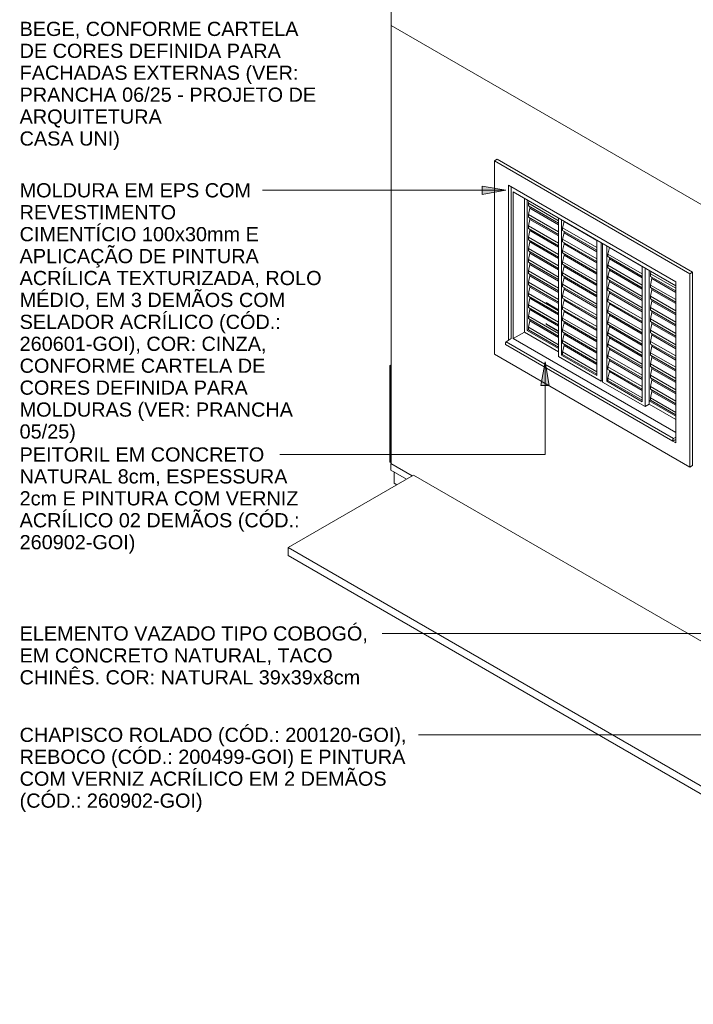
# Model space of a CAD drawing. Header units: metres. Extents: x -15.1 to 0.1, y 4 to 14.1.
# Tile 1 of 67: x -15.1 to -11.7, y 4.4 to 9.4. Entities that reach past the tile are written whole.
import ezdxf

# ---------------------------------------------------------------- set-up
doc = ezdxf.new("R2010")
doc.units = ezdxf.units.M
for name, color, linetype, lineweight in [('A-FLOR', 7, 'Continuous', 5), ('A-GLAZ', 7, 'Continuous', 5), ('A-WALL', 7, 'Continuous', 5), ('G-ANNO-TEXT', 7, 'Continuous', 9), ('I-WALL', 7, 'Continuous', 5), ('Q-CASE', 7, 'Continuous', 5)]:
    doc.layers.add(name, color=color, linetype=linetype, lineweight=lineweight)
doc.styles.add('Arial', font='arial.ttf', dxfattribs={"height": 0.072})

# ---------------------------------------------------------------- blocks, each defined once
blk = doc.blocks.new('JANELA DE CORRE_304-ISO_010')
at = {"layer": 'A-GLAZ'}
for p, q in [((-12.6441, 8.5849), (-12.6441, 7.8153)), ((-12.6335, 7.8154), (-12.6335, 8.5584)), ((-12.6335, 8.5584), (-11.8097, 8.0828)), ((-12.5769, 8.5257), (-12.5769, 7.848)), ((-12.5628, 7.8562), (-12.5628, 8.5175)), ((-12.5564, 8.5009), (-12.5539, 8.5124)), ((-12.5564, 8.4877), (-12.5564, 8.5009)), ((-12.4037, 8.4127), (-12.5564, 8.5009)), ((-12.4037, 8.3996), (-12.5564, 8.4877)), ((-12.5493, 8.4764), (-12.5493, 8.4837)), ((-12.5564, 8.4438), (-12.5493, 8.4764)), ((-12.5564, 8.4306), (-12.5564, 8.4438)), ((-12.4037, 8.3556), (-12.5564, 8.4438)), ((-12.4037, 8.3923), (-12.5493, 8.4764)), ((-12.4037, 8.3424), (-12.5564, 8.4306)), ((-12.5564, 8.3866), (-12.5493, 8.4193)), ((-12.5564, 8.3734), (-12.5564, 8.3866)), ((-12.4037, 8.2984), (-12.5564, 8.3866)), ((-12.5493, 8.4193), (-12.5493, 8.4265)), ((-12.4037, 8.3352), (-12.5493, 8.4193)), ((-12.4037, 8.4257), (-12.4037, 7.7235)), ((-12.3895, 7.7317), (-12.3895, 8.4175)), ((-12.3832, 8.3764), (-12.3761, 8.4091)), ((-12.3761, 8.4091), (-12.3761, 8.4098)), ((-12.2092, 8.3127), (-12.3761, 8.4091)), ((-12.4037, 8.2852), (-12.5564, 8.3734)), ((-12.5564, 8.3295), (-12.5493, 8.3621)), ((-12.5493, 8.3621), (-12.5493, 8.3693)), ((-12.4037, 8.278), (-12.5493, 8.3621)), ((-12.3832, 8.3632), (-12.3832, 8.3764)), ((-12.2092, 8.276), (-12.3832, 8.3764)), ((-12.2092, 8.2628), (-12.3832, 8.3632)), ((-12.3832, 8.3192), (-12.3761, 8.3519)), ((-12.3761, 8.3519), (-12.3761, 8.3591)), ((-12.2092, 8.2556), (-12.3761, 8.3519)), ((-12.5564, 8.3163), (-12.5564, 8.3295)), ((-12.4037, 8.2413), (-12.5564, 8.3295)), ((-12.4037, 8.2281), (-12.5564, 8.3163)), ((-12.5564, 8.2723), (-12.5493, 8.305)), ((-12.5493, 8.305), (-12.5493, 8.3122)), ((-12.4037, 8.2209), (-12.5493, 8.305)), ((-12.3832, 8.3061), (-12.3832, 8.3192)), ((-12.2092, 8.2188), (-12.3832, 8.3192)), ((-12.2092, 8.2056), (-12.3832, 8.3061)), ((-12.3832, 8.2621), (-12.3761, 8.2948)), ((-12.3761, 8.2948), (-12.3761, 8.302)), ((-12.2092, 8.1984), (-12.3761, 8.2948)), ((-12.2092, 8.3134), (-12.2092, 7.6276)), ((-12.188, 7.599), (-12.188, 8.3012)), ((-12.1809, 8.2971), (-12.1809, 7.5949)), ((-12.1597, 7.599), (-12.1597, 8.2848)), ((-12.5564, 8.2591), (-12.5564, 8.2723)), ((-12.4037, 8.1841), (-12.5564, 8.2723)), ((-12.4037, 8.1709), (-12.5564, 8.2591)), ((-12.5564, 8.2151), (-12.5493, 8.2478)), ((-12.5493, 8.2478), (-12.5493, 8.255)), ((-12.4037, 8.1637), (-12.5493, 8.2478)), ((-12.3832, 8.2489), (-12.3832, 8.2621)), ((-12.2092, 8.1617), (-12.3832, 8.2621)), ((-12.2092, 8.1485), (-12.3832, 8.2489)), ((-12.3832, 8.2049), (-12.3761, 8.2376)), ((-12.3761, 8.2376), (-12.3761, 8.2448)), ((-12.2092, 8.1413), (-12.3761, 8.2376)), ((-12.1534, 8.2437), (-12.1463, 8.2764)), ((-12.1534, 8.2305), (-12.1534, 8.2437)), ((-11.9794, 8.1433), (-12.1534, 8.2437)), ((-12.1463, 8.2764), (-12.1463, 8.2771)), ((-11.9794, 8.18), (-12.1463, 8.2764)), ((-12.5564, 8.202), (-12.5564, 8.2151)), ((-12.4037, 8.127), (-12.5564, 8.2151)), ((-12.4037, 8.1138), (-12.5564, 8.202)), ((-12.5564, 8.158), (-12.5493, 8.1906)), ((-12.5493, 8.1906), (-12.5493, 8.1979)), ((-12.4037, 8.1065), (-12.5493, 8.1906)), ((-12.3832, 8.1918), (-12.3832, 8.2049)), ((-12.2092, 8.1045), (-12.3832, 8.2049)), ((-12.2092, 8.0913), (-12.3832, 8.1918)), ((-12.3761, 8.1804), (-12.3761, 8.1877)), ((-11.9794, 8.1301), (-12.1534, 8.2305)), ((-12.1534, 8.1866), (-12.1463, 8.2192)), ((-12.1534, 8.1734), (-12.1534, 8.1866)), ((-11.9794, 8.0861), (-12.1534, 8.1866)), ((-12.1463, 8.2192), (-12.1463, 8.2265)), ((-11.9794, 8.1229), (-12.1463, 8.2192)), ((-12.5564, 8.1448), (-12.5564, 8.158)), ((-12.4037, 8.0698), (-12.5564, 8.158)), ((-12.4037, 8.0566), (-12.5564, 8.1448)), ((-12.5493, 8.1335), (-12.5493, 8.1407)), ((-12.3832, 8.1478), (-12.3761, 8.1804)), ((-12.3832, 8.1346), (-12.3832, 8.1478)), ((-12.2092, 8.0474), (-12.3832, 8.1478)), ((-12.2092, 8.0342), (-12.3832, 8.1346)), ((-12.2092, 8.0841), (-12.3761, 8.1804)), ((-11.9794, 8.073), (-12.1534, 8.1734)), ((-12.1534, 8.1294), (-12.1463, 8.1621)), ((-12.1463, 8.1621), (-12.1463, 8.1693)), ((-11.9794, 8.0657), (-12.1463, 8.1621)), ((-11.9794, 8.1807), (-11.9794, 7.4949)), ((-11.9653, 7.4704), (-11.9653, 8.1726)), ((-11.9441, 8.1603), (-11.9441, 7.4826)), ((-11.9441, 7.499), (-11.9441, 8.1603)), ((-11.9377, 8.1437), (-11.9352, 8.1552)), ((-11.9377, 8.1305), (-11.9377, 8.1437)), ((-11.8097, 8.0698), (-11.9377, 8.1437)), ((-12.5564, 8.1008), (-12.5493, 8.1335)), ((-12.5564, 8.0877), (-12.5564, 8.1008)), ((-12.4037, 8.0127), (-12.5564, 8.1008)), ((-12.4037, 7.9995), (-12.5564, 8.0877)), ((-12.4037, 8.0494), (-12.5493, 8.1335)), ((-12.3832, 8.0906), (-12.3761, 8.1233)), ((-12.3832, 8.0774), (-12.3832, 8.0906)), ((-12.2092, 7.9902), (-12.3832, 8.0906)), ((-12.3761, 8.1233), (-12.3761, 8.1305)), ((-12.2092, 8.0269), (-12.3761, 8.1233)), ((-12.1534, 8.1162), (-12.1534, 8.1294)), ((-11.9794, 8.029), (-12.1534, 8.1294)), ((-11.9794, 8.0158), (-12.1534, 8.1162)), ((-12.1534, 8.0723), (-12.1463, 8.1049)), ((-12.1463, 8.1049), (-12.1463, 8.1122)), ((-11.9794, 8.0086), (-12.1463, 8.1049)), ((-11.8097, 8.0566), (-11.9377, 8.1305)), ((-11.9377, 8.0865), (-11.9306, 8.1192)), ((-11.9377, 8.0734), (-11.9377, 8.0865)), ((-11.8097, 8.0127), (-11.9377, 8.0865)), ((-11.9306, 8.1192), (-11.9306, 8.1264)), ((-11.8097, 8.0494), (-11.9306, 8.1192)), ((-12.5564, 8.0437), (-12.5493, 8.0763)), ((-12.5564, 8.0305), (-12.5564, 8.0437)), ((-12.4037, 7.9555), (-12.5564, 8.0437)), ((-12.5493, 8.0763), (-12.5493, 8.0836)), ((-12.4037, 7.9922), (-12.5493, 8.0763)), ((-12.2092, 7.977), (-12.3832, 8.0774)), ((-12.3832, 8.0335), (-12.3761, 8.0661)), ((-12.3761, 8.0661), (-12.3761, 8.0734)), ((-12.2092, 7.9698), (-12.3761, 8.0661)), ((-12.1534, 8.0591), (-12.1534, 8.0723)), ((-11.9794, 7.9718), (-12.1534, 8.0723)), ((-11.9794, 7.9586), (-12.1534, 8.0591)), ((-12.1534, 8.0151), (-12.1463, 8.0478)), ((-12.1463, 8.0478), (-12.1463, 8.055)), ((-11.9794, 7.9514), (-12.1463, 8.0478)), ((-11.8097, 7.9995), (-11.9377, 8.0734)), ((-11.9377, 8.0294), (-11.9306, 8.0621)), ((-11.9306, 8.0621), (-11.9306, 8.0693)), ((-11.8097, 7.9922), (-11.9306, 8.0621)), ((-12.4037, 7.9423), (-12.5564, 8.0305)), ((-12.5564, 7.9865), (-12.5493, 8.0192)), ((-12.5564, 7.9733), (-12.5564, 7.9865)), ((-12.4037, 7.8983), (-12.5564, 7.9865)), ((-12.5493, 8.0192), (-12.5493, 8.0264)), ((-12.4037, 7.9351), (-12.5493, 8.0192)), ((-12.4673, 7.9982), (-12.4667, 7.9986)), ((-12.4673, 7.9958), (-12.4673, 7.9982)), ((-12.4673, 7.9982), (-12.4037, 7.9615)), ((-12.3832, 8.0203), (-12.3832, 8.0335)), ((-12.2092, 7.933), (-12.3832, 8.0335)), ((-12.2092, 7.9199), (-12.3832, 8.0203)), ((-12.3832, 7.9763), (-12.3761, 8.009)), ((-12.3761, 8.009), (-12.3761, 8.0162)), ((-12.2092, 7.9126), (-12.3761, 8.009)), ((-12.1534, 8.0019), (-12.1534, 8.0151)), ((-11.9794, 7.9147), (-12.1534, 8.0151)), ((-11.9794, 7.9015), (-12.1534, 8.0019)), ((-12.1534, 7.9579), (-12.1463, 7.9906)), ((-12.1463, 7.9906), (-12.1463, 7.9978)), ((-11.9794, 7.8943), (-12.1463, 7.9906)), ((-11.9377, 8.0162), (-11.9377, 8.0294)), ((-11.8097, 7.9555), (-11.9377, 8.0294)), ((-11.8097, 7.9423), (-11.9377, 8.0162)), ((-11.9377, 7.9722), (-11.9306, 8.0049)), ((-11.9306, 8.0049), (-11.9306, 8.0121)), ((-11.8097, 7.9351), (-11.9306, 8.0049)), ((-12.4037, 7.8852), (-12.5564, 7.9733)), ((-12.5564, 7.9294), (-12.5493, 7.962)), ((-12.5493, 7.962), (-12.5493, 7.9693)), ((-12.4037, 7.8779), (-12.5493, 7.962)), ((-12.3832, 7.9631), (-12.3832, 7.9763)), ((-12.2092, 7.8759), (-12.3832, 7.9763)), ((-12.2092, 7.8627), (-12.3832, 7.9631)), ((-12.3832, 7.9192), (-12.3761, 7.9518)), ((-12.3761, 7.9518), (-12.3761, 7.9591)), ((-12.2092, 7.8555), (-12.3761, 7.9518)), ((-12.1534, 7.9448), (-12.1534, 7.9579)), ((-11.9794, 7.8575), (-12.1534, 7.9579)), ((-11.9794, 7.8443), (-12.1534, 7.9448)), ((-12.1463, 7.9335), (-12.1463, 7.9407)), ((-11.9377, 7.9591), (-11.9377, 7.9722)), ((-11.8097, 7.8983), (-11.9377, 7.9722)), ((-11.8097, 7.8852), (-11.9377, 7.9591)), ((-11.9377, 7.9151), (-11.9306, 7.9477)), ((-11.9306, 7.9477), (-11.9306, 7.955)), ((-11.8097, 7.8779), (-11.9306, 7.9477)), ((-12.5564, 7.9162), (-12.5564, 7.9294)), ((-12.4037, 7.8412), (-12.5564, 7.9294)), ((-12.4037, 7.828), (-12.5564, 7.9162)), ((-12.5564, 7.8722), (-12.5493, 7.9049)), ((-12.5493, 7.9049), (-12.5493, 7.9121)), ((-12.4037, 7.8208), (-12.5493, 7.9049)), ((-12.4673, 7.8905), (-12.4651, 7.8917)), ((-12.4673, 7.888), (-12.4673, 7.8905)), ((-12.4673, 7.8905), (-12.4037, 7.8537)), ((-12.4037, 7.8513), (-12.4673, 7.888)), ((-12.3832, 7.906), (-12.3832, 7.9192)), ((-12.2092, 7.8187), (-12.3832, 7.9192)), ((-12.2092, 7.8056), (-12.3832, 7.906)), ((-12.3832, 7.862), (-12.3761, 7.8947)), ((-12.3761, 7.8947), (-12.3761, 7.9019)), ((-12.2092, 7.7983), (-12.3761, 7.8947)), ((-12.1534, 7.9008), (-12.1463, 7.9335)), ((-12.1534, 7.8876), (-12.1534, 7.9008)), ((-11.9794, 7.8004), (-12.1534, 7.9008)), ((-11.9794, 7.7872), (-12.1534, 7.8876)), ((-11.9794, 7.8371), (-12.1463, 7.9335)), ((-11.9377, 7.9019), (-11.9377, 7.9151)), ((-11.8097, 7.8412), (-11.9377, 7.9151)), ((-11.8097, 7.828), (-11.9377, 7.9019)), ((-11.9377, 7.8579), (-11.9306, 7.8906)), ((-11.9306, 7.8906), (-11.9306, 7.8978)), ((-11.8097, 7.8208), (-11.9306, 7.8906)), ((-12.6335, 7.8154), (-12.5769, 7.848)), ((-12.5769, 7.848), (-12.4037, 7.748)), ((-12.5628, 7.8562), (-12.5564, 7.8599)), ((-12.4037, 7.7643), (-12.5628, 7.8562)), ((-12.5564, 7.8599), (-12.5564, 7.8722)), ((-12.4037, 7.784), (-12.5564, 7.8722)), ((-12.4037, 7.7717), (-12.5564, 7.8599)), ((-12.3832, 7.8488), (-12.3832, 7.862)), ((-12.2092, 7.7616), (-12.3832, 7.862)), ((-12.2092, 7.7484), (-12.3832, 7.8488)), ((-12.3832, 7.8049), (-12.3761, 7.8375)), ((-12.3761, 7.8375), (-12.3761, 7.8447)), ((-12.2092, 7.7412), (-12.3761, 7.8375)), ((-12.1534, 7.8436), (-12.1463, 7.8763)), ((-12.1534, 7.8305), (-12.1534, 7.8436)), ((-11.9794, 7.7432), (-12.1534, 7.8436)), ((-12.1463, 7.8763), (-12.1463, 7.8835)), ((-11.9794, 7.78), (-12.1463, 7.8763)), ((-11.9377, 7.8447), (-11.9377, 7.8579)), ((-11.8097, 7.784), (-11.9377, 7.8579)), ((-11.8097, 7.7709), (-11.9377, 7.8447)), ((-11.9306, 7.8334), (-11.9306, 7.8407)), ((-11.8097, 7.3397), (-12.6335, 7.8154)), ((-12.3832, 7.7917), (-12.3832, 7.8049)), ((-12.2092, 7.7044), (-12.3832, 7.8049)), ((-12.2092, 7.6912), (-12.3832, 7.7917)), ((-12.3761, 7.7804), (-12.3761, 7.7876)), ((-11.9794, 7.73), (-12.1534, 7.8305)), ((-12.1534, 7.7865), (-12.1463, 7.8191)), ((-12.1534, 7.7733), (-12.1534, 7.7865)), ((-11.9794, 7.6861), (-12.1534, 7.7865)), ((-12.1463, 7.8191), (-12.1463, 7.8264)), ((-11.9794, 7.7228), (-12.1463, 7.8191)), ((-11.9377, 7.8008), (-11.9306, 7.8334)), ((-11.9377, 7.7876), (-11.9377, 7.8008)), ((-11.8097, 7.7269), (-11.9377, 7.8008)), ((-11.8097, 7.7137), (-11.9377, 7.7876)), ((-11.8097, 7.7636), (-11.9306, 7.8334)), ((-12.3832, 7.7353), (-12.3895, 7.7317)), ((-12.3832, 7.7477), (-12.3761, 7.7804)), ((-12.3832, 7.7353), (-12.3832, 7.7477)), ((-12.2092, 7.6473), (-12.3832, 7.7477)), ((-12.2092, 7.6349), (-12.3832, 7.7353)), ((-12.2092, 7.684), (-12.3761, 7.7804)), ((-11.9794, 7.6729), (-12.1534, 7.7733)), ((-12.1534, 7.7293), (-12.1463, 7.762)), ((-12.1463, 7.762), (-12.1463, 7.7692)), ((-11.9794, 7.6656), (-12.1463, 7.762)), ((-11.9377, 7.7436), (-11.9306, 7.7763)), ((-11.9377, 7.7304), (-11.9377, 7.7436)), ((-11.8097, 7.6697), (-11.9377, 7.7436)), ((-11.9306, 7.7763), (-11.9306, 7.7835)), ((-11.8097, 7.7065), (-11.9306, 7.7763)), ((-12.4037, 7.7235), (-12.188, 7.599)), ((-12.2092, 7.6276), (-12.3895, 7.7317)), ((-12.1534, 7.7161), (-12.1534, 7.7293)), ((-11.9794, 7.6289), (-12.1534, 7.7293)), ((-11.9794, 7.6157), (-12.1534, 7.7161)), ((-12.1534, 7.6722), (-12.1463, 7.7048)), ((-12.1463, 7.7048), (-12.1463, 7.7121)), ((-11.9794, 7.6085), (-12.1463, 7.7048)), ((-11.8097, 7.6565), (-11.9377, 7.7304)), ((-11.9377, 7.6865), (-11.9306, 7.7191)), ((-11.9377, 7.6733), (-11.9377, 7.6865)), ((-11.8097, 7.6126), (-11.9377, 7.6865)), ((-11.9306, 7.7191), (-11.9306, 7.7264)), ((-11.8097, 7.6493), (-11.9306, 7.7191)), ((-12.1534, 7.659), (-12.1534, 7.6722)), ((-11.9794, 7.5717), (-12.1534, 7.6722)), ((-11.9794, 7.5586), (-12.1534, 7.659)), ((-12.1534, 7.615), (-12.1463, 7.6477)), ((-12.1463, 7.6477), (-12.1463, 7.6549)), ((-11.9794, 7.5513), (-12.1463, 7.6477)), ((-11.8097, 7.5994), (-11.9377, 7.6733)), ((-11.9377, 7.6293), (-11.9306, 7.662)), ((-11.9306, 7.662), (-11.9306, 7.6692)), ((-11.8097, 7.5922), (-11.9306, 7.662)), ((-12.1809, 7.6031), (-12.188, 7.599)), ((-12.1809, 7.5949), (-11.9653, 7.4704)), ((-12.1597, 7.599), (-12.1534, 7.6027)), ((-11.9794, 7.4949), (-12.1597, 7.599)), ((-12.1534, 7.6027), (-12.1534, 7.615)), ((-11.9794, 7.5146), (-12.1534, 7.615)), ((-11.9794, 7.5022), (-12.1534, 7.6027)), ((-11.9377, 7.6161), (-11.9377, 7.6293)), ((-11.8097, 7.5554), (-11.9377, 7.6293)), ((-11.8097, 7.5422), (-11.9377, 7.6161)), ((-11.9377, 7.5722), (-11.9306, 7.6048)), ((-11.9306, 7.6048), (-11.9306, 7.612)), ((-11.8097, 7.535), (-11.9306, 7.6048)), ((-11.9377, 7.559), (-11.9377, 7.5722)), ((-11.8097, 7.4983), (-11.9377, 7.5722)), ((-11.8097, 7.4851), (-11.9377, 7.559)), ((-11.9377, 7.515), (-11.9306, 7.5477)), ((-11.9306, 7.5477), (-11.9306, 7.5549)), ((-11.8097, 7.4778), (-11.9306, 7.5477)), ((-11.9441, 7.499), (-11.9377, 7.5026)), ((-11.8097, 7.4214), (-11.9441, 7.499)), ((-11.9377, 7.5026), (-11.9377, 7.515)), ((-11.8097, 7.4411), (-11.9377, 7.515)), ((-11.8097, 7.4287), (-11.9377, 7.5026)), ((-11.9653, 7.4704), (-11.9441, 7.4826)), ((-11.9441, 7.4826), (-11.8097, 7.4051))]:
    blk.add_line(p, q, dxfattribs=at)
blk = doc.blocks.new('Componentes de gabinete 1 - Componentes de gabinete 1-2086930-ISO_01')
at = {"layer": 'Q-CASE'}
for p, q in [((-12.6724, 7.7847), (-12.6724, 7.7934)), ((-12.6724, 7.7847), (-11.8239, 7.2948)), ((-12.6693, 7.7992), (-12.6441, 7.8153)), ((-12.6693, 7.7992), (-11.8207, 7.3093)), ((-11.8239, 7.3035), (-11.8239, 7.2948)), ((-11.8239, 7.2948), (-11.8182, 7.2981)), ((-11.8097, 7.3163), (-11.8207, 7.3093)), ((-11.8154, 7.2997), (-11.8168, 7.3006)), ((-11.8154, 7.2997), (-11.8097, 7.303))]:
    blk.add_line(p, q, dxfattribs=at)
for points in [[(-12.6724, 7.7934, 0), (-12.6723, 7.7944, 0), (-12.672, 7.7955, 0), (-12.6715, 7.7966, 0), (-12.6708, 7.7976, 0), (-12.6701, 7.7985, 0), (-12.6693, 7.7992, 0)], [(-11.8207, 7.3093, 0), (-11.8216, 7.3086, 0), (-11.8223, 7.3077, 0), (-11.823, 7.3067, 0), (-11.8234, 7.3056, 0), (-11.8237, 7.3045, 0), (-11.8239, 7.3035, 0)], [(-11.8182, 7.2981, 0), (-11.8181, 7.2986, 0), (-11.818, 7.299, 0), (-11.8178, 7.2995, 0), (-11.8175, 7.2999, 0), (-11.8171, 7.3003, 0), (-11.8168, 7.3006, 0), (-11.8164, 7.3007, 0), (-11.8161, 7.3007, 0), (-11.8158, 7.3007, 0), (-11.8156, 7.3004, 0), (-11.8154, 7.3001, 0), (-11.8154, 7.2997, 0)]]:
    blk.add_polyline3d(points, dxfattribs=at)
blk = doc.blocks.new('Paredes 1 - Paredes 1-2288142-ISO_01')
at = {"layer": 'A-WALL'}
for p, q in [((-12.7148, 8.7237), (-12.7289, 8.7155)), ((-11.739, 8.144), (-12.7289, 8.7155)), ((-12.7289, 8.7155), (-12.7289, 7.7357)), ((-12.7148, 8.7237), (-11.7249, 8.1522)), ((-12.6582, 7.8062), (-12.6582, 8.5931)), ((-12.6582, 8.5931), (-11.8097, 8.1032)), ((-12.6441, 8.5849), (-12.6441, 7.8153)), ((-11.739, 8.144), (-11.7249, 8.1522)), ((-11.739, 7.1642), (-11.739, 8.144)), ((-11.7249, 8.1522), (-11.7249, 7.1724)), ((-11.8097, 8.1032), (-11.8097, 7.2867)), ((-12.7289, 7.7357), (-11.739, 7.1642)), ((-11.8097, 7.2867), (-11.8239, 7.2948)), ((-11.7249, 7.1724), (-11.739, 7.1642))]:
    blk.add_line(p, q, dxfattribs=at)

msp = doc.modelspace()

# ---------------------------------------------------------------- hatches: boundary and pattern name
at = {"layer": 'G-ANNO-TEXT'}
for points in [[(-12.671, 8.5667), (-12.791, 8.5878), (-12.791, 8.5455)], [(-12.4718, 7.6979), (-12.493, 7.5779), (-12.4507, 7.5779)]]:
    msp.add_hatch(color=256, dxfattribs=at).paths.add_polyline_path(points)

# ---------------------------------------------------------------- linework, layer by layer
at = {"layer": 'A-FLOR'}
for p, q in [((-13.2381, 7.1397), (-13.2381, 7.0825)), ((-13.1391, 7.1234), (-13.7755, 6.7559)), ((-10.049, 5.3393), (-13.1391, 7.1234)), ((-13.2239, 7.0744), (-13.2381, 7.0825)), ((-13.7755, 6.7559), (-9.8369, 4.482)), ((-13.7755, 6.7151), (-13.7755, 6.7559)), ((-9.8369, 4.4412), (-13.7755, 6.7151))]:
    msp.add_line(p, q, dxfattribs=at)
at = {"layer": 'G-ANNO-TEXT'}
for p, q in [((-12.671, 8.5667), (-12.791, 8.5878)), ((-12.791, 8.5878), (-12.791, 8.5455)), ((-13.47, 8.5667), (-13.9045, 8.5667)), ((-12.671, 8.5667), (-13.47, 8.5667)), ((-12.791, 8.5455), (-12.671, 8.5667)), ((-12.4718, 7.6979), (-12.493, 7.5779)), ((-12.4507, 7.5779), (-12.4718, 7.6979)), ((-12.4718, 7.6979), (-12.4718, 7.2278)), ((-12.493, 7.5779), (-12.4507, 7.5779)), ((-13.6301, 7.2278), (-13.8172, 7.2278)), ((-12.4718, 7.2278), (-13.6301, 7.2278)), ((-13.2272, 6.3207), (-13.2986, 6.3207)), ((-10.9101, 6.3207), (-13.2272, 6.3207)), ((-13.0197, 5.8069), (-13.1134, 5.8069)), ((-11.0991, 5.8069), (-13.0197, 5.8069))]:
    msp.add_line(p, q, dxfattribs=at)
at = {"layer": 'I-WALL'}
for p, q in [((-13.2522, 7.1805), (-13.2522, 10.6711)), ((-13.2522, 9.4014), (-10.4025, 7.7561)), ((-12.6441, 7.8153), (-12.6441, 8.5849)), ((-13.2593, 7.6786), (-13.2522, 7.6827)), ((-13.2593, 7.1887), (-13.2593, 7.6786)), ((-13.2593, 7.6786), (-13.2557, 7.6765)), ((-13.2522, 7.6786), (-13.2557, 7.6765)), ((-13.2557, 7.6765), (-13.2557, 7.1867)), ((-13.2557, 7.1867), (-13.2593, 7.1887)), ((-13.2557, 7.1867), (-13.2522, 7.1887)), ((-13.2522, 7.1826), (-13.254, 7.1815)), ((-13.1461, 7.1193), (-13.254, 7.1815)), ((-13.254, 7.1815), (-13.254, 7.1489)), ((-13.254, 7.1489), (-13.1744, 7.103))]:
    msp.add_line(p, q, dxfattribs=at)

# ---------------------------------------------------------------- block references
at = {"layer": 'A-GLAZ'}
msp.add_blockref('JANELA DE CORRE_304-ISO_010', (0, 0), dxfattribs=at)
at = {"layer": 'A-WALL'}
msp.add_blockref('Paredes 1 - Paredes 1-2288142-ISO_01', (0, 0), dxfattribs=at)
at = {"layer": 'Q-CASE'}
msp.add_blockref('Componentes de gabinete 1 - Componentes de gabinete 1-2086930-ISO_01', (0, 0), dxfattribs=at)

# ---------------------------------------------------------------- texts
at = {"layer": 'G-ANNO-TEXT', "char_height": 0.072, "attachment_point": 1, "style": 'Arial'}
for s, insert, width in [('BEGE, CONFORME CARTELA ', (-15.1367, 9.4207), 1.715611), ('DE CORES DEFINIDA PARA ', (-15.1367, 9.3096), 1.600168), ('FACHADAS EXTERNAS (VER: ', (-15.1367, 9.1985), 1.715611), ('PRANCHA 06/25 - PROJETO DE ', (-15.1367, 9.0873), 1.821434), ('ARQUITETURA', (-15.1367, 8.9762), 0.856202), ('CASA UNI)', (-15.1367, 8.8651), 0.599662), ('MOLDURA EM EPS COM', (-15.1367, 8.6027), 1.394936), ('REVESTIMENTO', (-15.1367, 8.4916), 0.942784), ('CIMENTÍCIO 100x30mm E', (-15.1367, 8.3804), 1.427004), ('APLICAÇÃO DE PINTURA', (-15.1367, 8.2693), 1.436624), ('ACRÍLICA TEXTURIZADA, ROLO', (-15.1367, 8.1582), 1.811814), ('MÉDIO, EM 3 DEMÃOS COM', (-15.1367, 8.0471), 1.593755), ('SELADOR ACRÍLICO (CÓD.:', (-15.1367, 7.9359), 1.564894), ('260601-GOI), COR: CINZA,', (-15.1367, 7.8248), 1.478312), ('CONFORME CARTELA DE', (-15.1367, 7.7137), 1.484725), ('CORES DEFINIDA PARA', (-15.1367, 7.6026), 1.369282), ('MOLDURAS (VER: PRANCHA', (-15.1367, 7.4914), 1.64827), ('05/25)', (-15.1367, 7.3803), 0.339915), ('PEITORIL EM CONCRETO ', (-15.1367, 7.2638), 1.500759), ('NATURAL 8cm, ESPESSURA ', (-15.1367, 7.1527), 1.651476), ('2cm E PINTURA COM VERNIZ ', (-15.1367, 7.0416), 1.705991), ('ACRÍLICO 02 DEMÃOS (CÓD.: ', (-15.1367, 6.9305), 1.709198), ('260902-GOI)', (-15.1367, 6.8193), 0.695865), ('ELEMENTO VAZADO TIPO COBOGÓ, ', (-15.1367, 6.3567), 2.129282), ('EM CONCRETO NATURAL, TACO ', (-15.1367, 6.2455), 1.920843), ('CHINÊS. COR: NATURAL 39x39x8cm', (-15.1367, 6.1344), 2.0427), ('CHAPISCO ROLADO (CÓD.: 200120-GOI), ', (-15.1367, 5.8429), 2.353754), ('REBOCO (CÓD.: 200499-GOI) E PINTURA ', (-15.1367, 5.7318), 2.347341), ('COM VERNIZ ACRÍLICO EM 2 DEMÃOS ', (-15.1367, 5.6207), 2.231898), ('(CÓD.: 260902-GOI)', (-15.1367, 5.5095), 1.096709)]:
    msp.add_mtext(s, dxfattribs=dict(at, insert=insert, width=width))

doc.saveas('drawing.dxf')
